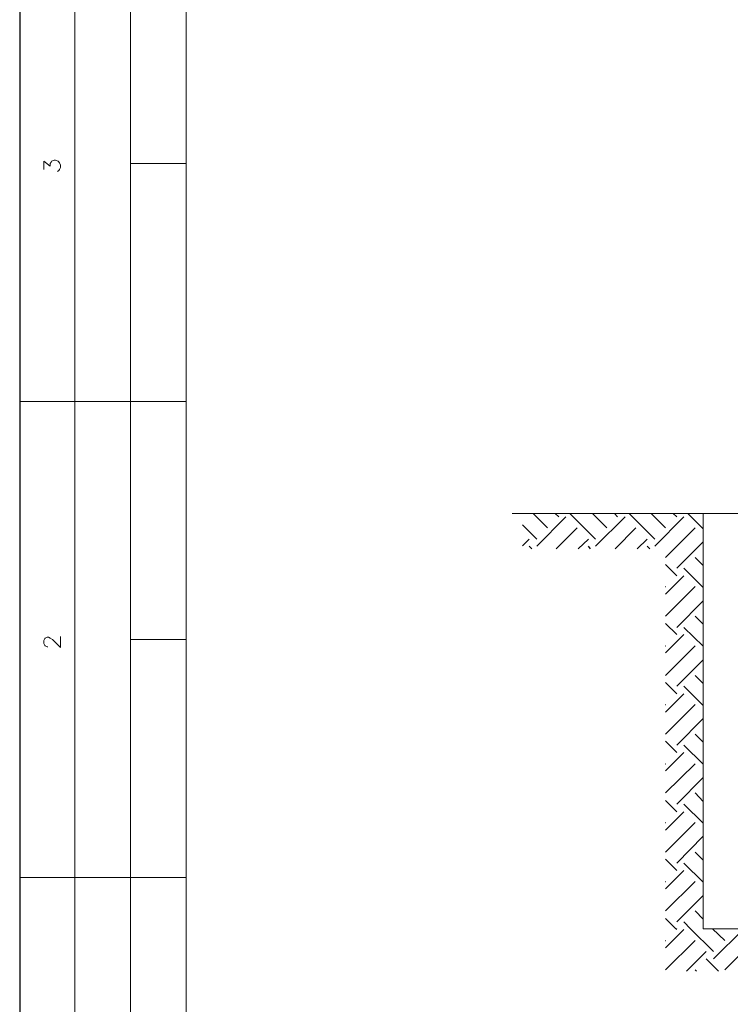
# Model space of a CAD drawing. Header units: millimetres. Extents: x 8 to 202, y 3 to 294.
# Tile 5 of 14: x 8 to 75, y 102 to 195. Entities that reach past the tile are written whole.
import ezdxf

# ---------------------------------------------------------------- set-up
doc = ezdxf.new("R2010")
doc.units = ezdxf.units.MM
doc.layers.add('DGE_CONTORNOS', color=7, linetype='Continuous', lineweight=0)

msp = doc.modelspace()

# ---------------------------------------------------------------- linework, layer by layer
at = {"layer": 'DGE_CONTORNOS', "lineweight": 25}
msp.add_lwpolyline([(7.874, 293.9063), (7.874, 3.2456)], dxfattribs=at)
at = {"layer": 'DGE_CONTORNOS', "lineweight": 5}
for points in [[(13.081, 293.9063), (13.081, 22.6343)], [(18.3303, 293.9063), (18.3303, 22.6343)], [(23.5797, 293.9063), (23.5797, 22.6343)], [(23.5797, 181.5537), (18.3303, 181.5537)], [(7.874, 159.0747), (23.5797, 159.0747)], [(78.4437, 148.4914), (54.356, 148.4914)], [(72.39, 148.4914), (72.39, 109.2907)], [(23.5797, 136.5957), (18.3303, 136.5957)], [(7.874, 114.1167), (23.5797, 114.1167)], [(72.39, 109.2907), (92.1597, 109.2907)]]:
    msp.add_lwpolyline(points, dxfattribs=at)
at = {"layer": 'DGE_CONTORNOS', "lineweight": 13}
for points in [[(10.16, 180.961), (10.16, 181.7653), (10.7527, 181.2997), (10.7527, 181.5537), (10.8373, 181.6807), (10.8797, 181.7653), (11.1337, 181.85), (11.2607, 181.85), (11.5147, 181.7653), (11.6417, 181.596), (11.7263, 181.3844), (11.7263, 181.1727), (11.6417, 180.961), (11.557, 180.8764), (11.43, 180.7917)], [(10.541, 135.9184), (10.4563, 135.9184), (10.287, 136.003), (10.2447, 136.0454), (10.16, 136.2147), (10.16, 136.511), (10.2447, 136.6804), (10.287, 136.7227), (10.4563, 136.8074), (10.5833, 136.8074), (10.7527, 136.7227), (10.9643, 136.5957), (11.7263, 135.8337), (11.7263, 136.892)]]:
    msp.add_lwpolyline(points, dxfattribs=at)
at = {"layer": 'DGE_CONTORNOS', "lineweight": 30}
for points in [[(57.7003, 147.1367), (56.3457, 148.4914)], [(56.6843, 145.401), (59.436, 148.195)], [(58.7587, 148.195), (58.42, 148.4914)], [(62.23, 146.0784), (59.817, 148.4914)], [(63.2883, 147.1367), (61.9337, 148.4914)], [(62.23, 145.401), (65.024, 148.195)], [(64.3043, 148.195), (64.008, 148.4914)], [(67.818, 146.0784), (65.405, 148.4914)], [(68.834, 147.1367), (67.4793, 148.4914)], [(67.818, 145.401), (70.5697, 148.195)], [(69.8923, 148.195), (69.5537, 148.4914)], [(72.39, 147.052), (70.9507, 148.4914)], [(56.6843, 146.0784), (55.3297, 147.433)], [(58.5047, 145.147), (60.4943, 147.1367)], [(64.0927, 145.147), (66.04, 147.1367)], [(68.834, 144.3427), (71.628, 147.1367)], [(55.3297, 145.4434), (55.9647, 146.0784)], [(60.579, 145.147), (61.5527, 146.0784)], [(66.167, 145.147), (67.0983, 146.0784)], [(56.2187, 145.147), (55.9647, 145.401)], [(61.7643, 145.147), (61.5527, 145.401)], [(67.3523, 145.147), (67.0983, 145.401)], [(69.8923, 143.3267), (72.39, 145.8244)], [(72.39, 143.5807), (71.628, 144.3427)], [(69.8923, 142.607), (68.834, 143.6654)], [(72.39, 141.5064), (70.5697, 143.3267)], [(68.834, 140.8714), (70.5697, 142.607)], [(68.834, 138.797), (71.628, 141.591)], [(68.834, 141.591), (68.8763, 141.591)], [(69.8923, 137.7387), (72.39, 140.2364)], [(72.39, 138.035), (71.628, 138.797)], [(69.8923, 137.0614), (68.834, 138.1197)], [(72.39, 135.9607), (70.5697, 137.7387)], [(68.834, 135.3257), (70.5697, 137.0614)], [(68.834, 133.209), (71.628, 136.003)], [(68.834, 136.003), (68.8763, 136.003)], [(69.8923, 132.193), (72.39, 134.6907)], [(72.39, 132.447), (71.628, 133.209)], [(69.8923, 131.4734), (68.834, 132.5317)], [(72.39, 130.3727), (70.5697, 132.193)], [(68.834, 129.7377), (70.5697, 131.4734)], [(68.834, 127.6634), (71.628, 130.4574)], [(68.834, 130.4574), (68.8763, 130.4574)], [(69.8923, 126.605), (72.39, 129.145)], [(72.39, 126.9014), (71.628, 127.6634)], [(69.8923, 125.9277), (68.834, 126.986)], [(72.39, 124.827), (70.5697, 126.605)], [(68.834, 124.192), (70.5697, 125.9277)], [(68.834, 122.1177), (71.628, 124.8694)], [(68.834, 124.8694), (68.8763, 124.8694)], [(69.8923, 121.0594), (72.39, 123.557)], [(72.39, 121.3134), (71.628, 122.1177)], [(69.8923, 120.3397), (68.834, 121.398)], [(72.39, 119.239), (70.5697, 121.0594)], [(68.834, 118.604), (70.5697, 120.3397)], [(68.834, 116.5297), (71.628, 119.3237)], [(68.834, 119.3237), (68.8763, 119.3237)], [(69.8923, 115.4714), (72.39, 118.0114)], [(72.39, 115.7677), (71.628, 116.5297)], [(69.8923, 114.794), (68.834, 115.8524)], [(72.39, 113.6934), (70.5697, 115.4714)], [(68.834, 113.0583), (70.5697, 114.794)], [(68.834, 110.984), (71.628, 113.7357)], [(68.834, 113.7357), (68.8763, 113.7357)], [(69.8923, 109.9257), (72.39, 112.4234)], [(72.39, 110.1797), (71.628, 110.984)], [(69.8923, 109.206), (69.8077, 109.2907), (68.834, 110.2644)], [(73.3637, 107.1317), (71.2047, 109.2907), (70.5697, 109.9257)], [(68.834, 107.4704), (70.5697, 109.206)], [(74.422, 108.19), (73.279, 109.2907)], [(73.3637, 106.4544), (76.1577, 109.206)], [(68.834, 105.396), (71.628, 108.19)], [(68.834, 108.19), (68.8763, 108.19)], [(74.422, 105.396), (77.1737, 108.19)], [(70.8237, 105.269), (72.6863, 107.1317)], [(73.8293, 105.269), (72.6863, 106.4544)], [(71.755, 105.269), (71.628, 105.396)]]:
    msp.add_lwpolyline(points, dxfattribs=at)

doc.saveas('drawing.dxf')
